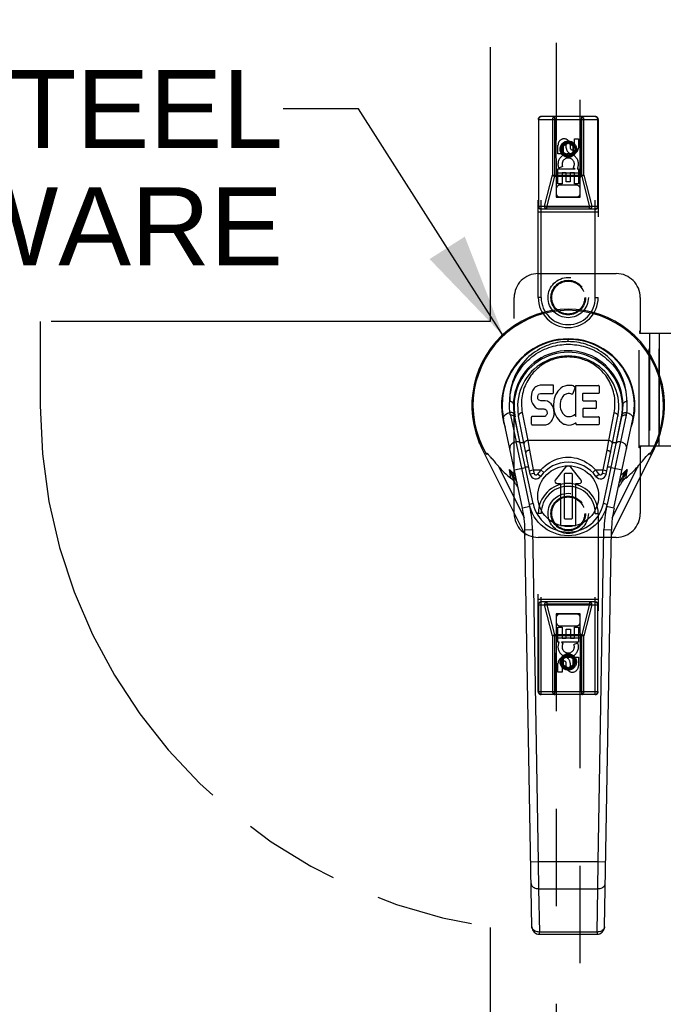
# Model space of a CAD drawing. Header units: inches. Extents: x 0 to 185, y 0 to 120.
# Tile 69 of 102: x 73.56 to 80.3, y 31.95 to 42.21. Entities that reach past the tile are written whole.
import ezdxf

# ---------------------------------------------------------------- set-up
doc = ezdxf.new("R2010")
doc.units = ezdxf.units.IN
doc.header["$LTSCALE"] = 10.163043
doc.header["$MEASUREMENT"] = 0
doc.linetypes.add('HIDDEN', pattern=[0.2, 0.1, -0.1])
doc.linetypes.add('PHANTOM', pattern=[0.8, 0.45, -0.05, 0.1, -0.05, 0.1, -0.05])
doc.layers.get('0').update_dxf_attribs({"linetype": 'CONTINUOUS'})
for name, color, linetype in [('02___PRT_ALL_AXES', 7, 'CONTINUOUS'), ('AVAILABLE_DOOR_SPACE', 7, 'CONTINUOUS'), ('DEFAULT_2', 8, 'HIDDEN'), ('DIMENSIONS', 7, 'CONTINUOUS')]:
    doc.layers.add(name, color=color, linetype=linetype)
doc.styles.get("Standard").update_dxf_attribs({"font": 'arial.ttf'})
doc.dimstyles.get("Standard").update_dxf_attribs({"dimtxt": 0.923913, "dimasz": 1.086957, "dimexe": 0.09, "dimexo": 0.07, "dimgap": 0.09, "dimtad": 0, "dimtih": 1, "dimtoh": 1, "dimzin": 4, "dimdsep": 46, "dimtxsty": 'Standard', "dimblk": '_FILLED', "dimblk1": '_FILLED', "dimblk2": '_FILLED', "dimcen": 0.09, "dimazin": 1, "dimtp": 0.01, "dimtm": 0.01, "dimtfac": 1, "dimtofl": 0, "dimtmove": 0, "dimatfit": 3, "dimldrblk": '_FILLED', "dimfxl": 0, "dimtolj": 1, "dimtzin": 4, "dimarcsym": 0})

# ---------------------------------------------------------------- blocks, each defined once
blk = doc.blocks.new('_FILLED')
at = {"color": 0, "linetype": 'ByBlock'}
blk.add_solid([(0, 0), (-1, 0.2), (-1, -0.2)], dxfattribs=at)

msp = doc.modelspace()

# ---------------------------------------------------------------- linework, layer by layer
at = {"color": 7, "linetype": 'Continuous'}
for p, q in [((79.272, 38.859), (79.272, 38.882)), ((78.934, 38.387), (78.924, 38.381)), ((78.955, 38.397), (78.934, 38.387)), ((78.979, 38.404), (78.955, 38.397)), ((79.118, 38.404), (78.979, 38.404)), ((79.12, 38.361), (79.118, 38.404)), ((79.214, 38.387), (79.196, 38.374)), ((79.235, 38.396), (79.214, 38.387)), ((79.256, 38.401), (79.235, 38.396)), ((79.279, 38.403), (79.256, 38.401)), ((79.301, 38.402), (79.279, 38.403)), ((79.312, 38.401), (79.301, 38.402)), ((79.323, 38.397), (79.312, 38.401)), ((79.341, 38.385), (79.323, 38.397)), ((79.352, 38.402), (79.588, 38.402)), ((79.352, 38.077), (79.352, 38.402)), ((79.593, 38.398), (79.593, 38.323)), ((78.888, 38.307), (78.886, 38.284)), ((78.886, 38.284), (78.887, 38.26)), ((78.893, 38.331), (78.888, 38.307)), ((78.902, 38.353), (78.893, 38.331)), ((78.916, 38.373), (78.902, 38.353)), ((78.924, 38.381), (78.916, 38.373)), ((78.957, 38.287), (78.959, 38.302)), ((78.957, 38.272), (78.957, 38.287)), ((78.959, 38.302), (78.963, 38.309)), ((78.963, 38.309), (78.968, 38.313)), ((78.968, 38.313), (78.983, 38.318)), ((78.983, 38.318), (78.998, 38.319)), ((78.998, 38.319), (79.11, 38.319)), ((79.11, 38.319), (79.116, 38.32)), ((79.116, 38.32), (79.118, 38.325)), ((79.118, 38.325), (79.119, 38.338)), ((79.119, 38.338), (79.12, 38.361)), ((79.133, 38.284), (79.127, 38.262)), ((79.141, 38.304), (79.133, 38.284)), ((79.152, 38.324), (79.141, 38.304)), ((79.165, 38.342), (79.152, 38.324)), ((79.18, 38.359), (79.165, 38.342)), ((79.196, 38.374), (79.18, 38.359)), ((79.215, 38.286), (79.201, 38.263)), ((79.223, 38.296), (79.215, 38.286)), ((79.234, 38.304), (79.223, 38.296)), ((79.259, 38.314), (79.234, 38.304)), ((79.272, 38.318), (79.259, 38.314)), ((79.285, 38.318), (79.272, 38.318)), ((79.298, 38.314), (79.285, 38.318)), ((79.311, 38.31), (79.298, 38.314)), ((79.343, 38.38), (79.317, 38.312)), ((79.422, 38.314), (79.422, 38.247)), ((79.588, 38.319), (79.426, 38.319)), ((78.887, 38.26), (78.89, 38.236)), ((78.89, 38.236), (78.899, 38.214)), ((78.899, 38.214), (78.912, 38.194)), ((78.912, 38.194), (78.928, 38.176)), ((78.957, 38.264), (78.957, 38.272)), ((78.96, 38.257), (78.957, 38.264)), ((78.964, 38.251), (78.96, 38.257)), ((78.97, 38.247), (78.964, 38.251)), ((78.985, 38.243), (78.97, 38.247)), ((79.009, 38.243), (78.985, 38.243)), ((79.033, 38.242), (79.009, 38.243)), ((79.056, 38.237), (79.033, 38.242)), ((79.067, 38.232), (79.056, 38.237)), ((79.077, 38.225), (79.067, 38.232)), ((79.094, 38.209), (79.077, 38.225)), ((79.107, 38.189), (79.094, 38.209)), ((79.117, 38.166), (79.107, 38.189)), ((79.122, 38.24), (79.118, 38.196)), ((79.118, 38.196), (79.119, 38.174)), ((79.127, 38.262), (79.122, 38.24)), ((79.188, 38.212), (79.187, 38.185)), ((79.187, 38.185), (79.189, 38.172)), ((79.191, 38.238), (79.188, 38.212)), ((79.195, 38.251), (79.191, 38.238)), ((79.201, 38.263), (79.195, 38.251)), ((79.426, 38.243), (79.557, 38.243)), ((79.562, 38.238), (79.562, 38.165)), ((78.669, 38.093), (78.729, 37.814)), ((78.829, 37.701), (78.755, 38.082)), ((78.793, 38.12), (78.85, 37.828)), ((78.952, 38.078), (78.893, 38.077)), ((78.928, 38.176), (78.948, 38.163)), ((78.948, 38.163), (78.959, 38.159)), ((79.013, 38.078), (78.952, 38.078)), ((78.959, 38.159), (78.971, 38.157)), ((78.971, 38.157), (79.018, 38.157)), ((79.028, 38.079), (79.013, 38.078)), ((79.018, 38.157), (79.026, 38.156)), ((79.026, 38.156), (79.033, 38.154)), ((79.034, 38.083), (79.028, 38.079)), ((79.033, 38.154), (79.039, 38.149)), ((79.04, 38.088), (79.034, 38.083)), ((79.039, 38.149), (79.044, 38.143)), ((79.049, 38.1), (79.04, 38.088)), ((79.044, 38.143), (79.05, 38.129)), ((79.052, 38.107), (79.049, 38.1)), ((79.05, 38.129), (79.053, 38.114)), ((79.053, 38.114), (79.052, 38.107)), ((79.123, 38.143), (79.117, 38.166)), ((79.118, 38.072), (79.124, 38.095)), ((79.119, 38.174), (79.122, 38.152)), ((79.122, 38.152), (79.126, 38.13)), ((79.126, 38.119), (79.123, 38.143)), ((79.124, 38.095), (79.126, 38.119)), ((79.126, 38.13), (79.134, 38.109)), ((79.134, 38.109), (79.155, 38.069)), ((79.189, 38.172), (79.192, 38.159)), ((79.192, 38.159), (79.202, 38.134)), ((79.202, 38.134), (79.215, 38.111)), ((79.215, 38.111), (79.224, 38.101)), ((79.224, 38.101), (79.234, 38.092)), ((79.234, 38.092), (79.245, 38.084)), ((79.245, 38.084), (79.258, 38.08)), ((79.258, 38.08), (79.271, 38.077)), ((79.284, 38.077), (79.297, 38.079)), ((79.297, 38.079), (79.31, 38.083)), ((79.31, 38.083), (79.322, 38.088)), ((79.322, 38.088), (79.333, 38.096)), ((79.34, 38.095), (79.352, 38.077)), ((79.423, 38.156), (79.423, 38.078)), ((79.557, 38.16), (79.427, 38.16)), ((79.874, 38.093), (79.676, 37.162)), ((79.694, 37.828), (79.75, 38.117)), ((79.714, 37.701), (79.789, 38.082)), ((78.795, 37.123), (78.598, 38.049)), ((78.906, 37.17), (78.714, 38.074)), ((78.762, 37.848), (78.717, 38.075)), ((78.888, 37.998), (78.888, 38.073)), ((78.893, 37.993), (79.037, 37.993)), ((79.037, 37.993), (79.049, 37.995)), ((79.049, 37.995), (79.06, 37.999)), ((79.06, 37.999), (79.08, 38.012)), ((79.08, 38.012), (79.097, 38.029)), ((79.097, 38.029), (79.104, 38.039)), ((79.104, 38.039), (79.109, 38.05)), ((79.109, 38.05), (79.118, 38.072)), ((79.155, 38.069), (79.167, 38.051)), ((79.167, 38.051), (79.182, 38.034)), ((79.182, 38.034), (79.199, 38.019)), ((79.199, 38.019), (79.216, 38.006)), ((79.216, 38.006), (79.226, 38)), ((79.226, 38), (79.237, 37.997)), ((79.237, 37.997), (79.258, 37.991)), ((79.258, 37.991), (79.28, 37.989)), ((79.271, 38.077), (79.284, 38.077)), ((79.28, 37.989), (79.303, 37.992)), ((79.303, 37.992), (79.324, 37.999)), ((79.324, 37.999), (79.343, 38.01)), ((79.353, 38.01), (79.343, 38.01)), ((79.343, 38.01), (79.343, 38.01)), ((79.353, 37.997), (79.353, 38.01)), ((79.589, 37.993), (79.358, 37.993)), ((79.427, 38.074), (79.589, 38.074)), ((79.594, 38.07), (79.594, 37.997)), ((79.638, 37.17), (79.83, 38.074)), ((79.748, 37.123), (79.946, 38.049)), ((79.782, 37.848), (79.826, 38.075)), ((78.343, 37.814), (78.343, 37.814)), ((78.788, 37.538), (78.729, 37.814)), ((78.809, 37.805), (78.771, 37.805)), ((79.694, 37.828), (78.85, 37.828)), ((78.85, 37.828), (78.868, 37.727)), ((79.676, 37.727), (79.694, 37.828)), ((79.773, 37.805), (79.735, 37.805)), ((78.373, 37.746), (78.822, 36.842)), ((78.441, 37.68), (78.444, 37.677)), ((78.444, 37.677), (78.447, 37.673)), ((78.447, 37.673), (78.451, 37.669)), ((78.451, 37.669), (78.456, 37.662)), ((78.877, 37.476), (78.829, 37.701)), ((78.868, 37.727), (78.908, 37.521)), ((79.636, 37.521), (79.676, 37.727)), ((79.666, 37.476), (79.714, 37.701)), ((79.722, 36.842), (80.171, 37.746)), ((80.091, 37.667), (80.095, 37.671)), ((80.095, 37.671), (80.098, 37.675)), ((78.456, 37.662), (78.464, 37.653)), ((78.5, 37.611), (78.515, 37.593)), ((78.515, 37.593), (78.529, 37.577)), ((78.529, 37.577), (78.545, 37.559)), ((79.999, 37.559), (80.009, 37.571)), ((80.009, 37.571), (80.019, 37.583)), ((80.019, 37.583), (80.033, 37.598)), ((80.033, 37.598), (80.044, 37.611)), ((80.044, 37.611), (80.085, 37.66)), ((80.085, 37.66), (80.091, 37.667)), ((78.545, 37.559), (78.812, 37.021)), ((78.674, 37.436), (78.659, 37.525)), ((78.711, 37.521), (78.826, 37.546)), ((78.868, 37.162), (78.788, 37.538)), ((78.824, 37.554), (78.861, 37.554)), ((78.869, 37.513), (78.908, 37.521)), ((78.916, 37.484), (78.877, 37.476)), ((78.908, 37.521), (78.988, 37.521)), ((78.908, 37.521), (78.916, 37.484)), ((78.983, 37.454), (78.951, 37.477)), ((78.988, 37.521), (79.017, 37.494)), ((79.244, 37.549), (79.137, 37.415)), ((79.236, 37.485), (79.229, 37.477)), ((79.229, 37.477), (79.229, 37.02)), ((79.307, 37.485), (79.236, 37.485)), ((79.406, 37.415), (79.3, 37.549)), ((79.315, 37.477), (79.307, 37.485)), ((79.315, 37.02), (79.315, 37.477)), ((79.527, 37.494), (79.556, 37.521)), ((79.556, 37.521), (79.636, 37.521)), ((79.561, 37.454), (79.593, 37.477)), ((79.628, 37.484), (79.636, 37.521)), ((79.666, 37.476), (79.628, 37.484)), ((79.636, 37.521), (79.674, 37.513)), ((79.683, 37.554), (79.719, 37.554)), ((79.718, 37.546), (79.833, 37.521)), ((79.731, 37.021), (79.999, 37.559)), ((79.885, 37.525), (79.853, 37.452)), ((79.885, 37.525), (79.87, 37.436)), ((78.722, 37.42), (78.738, 37.392)), ((79.154, 37.381), (79.192, 37.381)), ((79.192, 37.381), (79.192, 36.942)), ((79.352, 37.381), (79.39, 37.381)), ((79.352, 36.942), (79.352, 37.381)), ((79.806, 37.392), (79.822, 37.42)), ((79.798, 37.344), (79.794, 37.338)), ((78.906, 37.17), (78.868, 37.162)), ((79.676, 37.162), (79.638, 37.17)), ((78.874, 37.14), (78.795, 37.123)), ((79.748, 37.123), (79.67, 37.14)), ((79.229, 37.02), (79.236, 37.012)), ((79.236, 37.012), (79.307, 37.012)), ((79.307, 37.012), (79.315, 37.02)), ((78.821, 36.898), (78.9, 36.899)), ((78.893, 32.758), (78.821, 36.898)), ((78.9, 36.899), (78.96, 33.435)), ((79.192, 36.942), (79.352, 36.942)), ((79.583, 33.435), (79.644, 36.899)), ((79.644, 36.899), (79.723, 36.898)), ((79.65, 32.758), (79.723, 36.898)), ((78.96, 33.435), (78.882, 33.433)), ((79.583, 33.435), (78.96, 33.435)), ((78.96, 33.435), (78.964, 33.156)), ((79.58, 33.156), (79.583, 33.435)), ((79.662, 33.433), (79.583, 33.435)), ((78.964, 33.156), (79.58, 33.156)), ((78.964, 33.156), (78.972, 32.704)), ((79.572, 32.704), (79.58, 33.156)), ((79.572, 32.704), (78.972, 32.704)), ((78.972, 32.681), (78.972, 32.704)), ((78.972, 32.681), (79.572, 32.681)), ((79.572, 32.704), (79.572, 32.681))]:
    msp.add_line(p, q, dxfattribs=at)
for points in [[(79.272, 38.859), (79.25, 38.858), (79.227, 38.857), (79.204, 38.855), (79.182, 38.852), (79.159, 38.848), (79.136, 38.843), (79.112, 38.838), (79.089, 38.831), (79.066, 38.823), (79.043, 38.814), (79.02, 38.805), (78.998, 38.794), (78.975, 38.782), (78.952, 38.768), (78.929, 38.754), (78.907, 38.738), (78.885, 38.721), (78.863, 38.702), (78.842, 38.682), (78.822, 38.661), (78.802, 38.638), (78.783, 38.614), (78.765, 38.588), (78.748, 38.561), (78.732, 38.533), (78.717, 38.503), (78.704, 38.472), (78.692, 38.44), (78.683, 38.407), (78.675, 38.374), (78.668, 38.34), (78.664, 38.305), (78.662, 38.27), (78.662, 38.235)], [(78.662, 38.235), (78.664, 38.269), (78.667, 38.303), (78.673, 38.336), (78.68, 38.369), (78.689, 38.401), (78.7, 38.433), (78.712, 38.463), (78.725, 38.493), (78.74, 38.521), (78.757, 38.548), (78.774, 38.573), (78.792, 38.598), (78.811, 38.621), (78.83, 38.642), (78.851, 38.662), (78.872, 38.681), (78.893, 38.699), (78.914, 38.715), (78.936, 38.73), (78.958, 38.744), (78.981, 38.757), (79.003, 38.769), (79.025, 38.779), (79.048, 38.788), (79.07, 38.797), (79.093, 38.804), (79.115, 38.811), (79.138, 38.816), (79.16, 38.821), (79.183, 38.824), (79.205, 38.827), (79.227, 38.829), (79.25, 38.831), (79.272, 38.831), (79.294, 38.831), (79.316, 38.829), (79.339, 38.827), (79.361, 38.824), (79.384, 38.821), (79.406, 38.816), (79.428, 38.811), (79.451, 38.804), (79.473, 38.797), (79.496, 38.788), (79.518, 38.779), (79.541, 38.769), (79.563, 38.757), (79.585, 38.744), (79.607, 38.73), (79.629, 38.715), (79.651, 38.699), (79.672, 38.681), (79.693, 38.662), (79.713, 38.642), (79.733, 38.621), (79.752, 38.598), (79.77, 38.573), (79.787, 38.548), (79.803, 38.521), (79.818, 38.493), (79.832, 38.463), (79.844, 38.433), (79.855, 38.401), (79.864, 38.369), (79.871, 38.336), (79.877, 38.303), (79.88, 38.269), (79.882, 38.235)], [(79.882, 38.235), (79.882, 38.27), (79.879, 38.305), (79.875, 38.34), (79.869, 38.374), (79.861, 38.407), (79.851, 38.44), (79.84, 38.472), (79.827, 38.503), (79.812, 38.533), (79.796, 38.561), (79.779, 38.588), (79.761, 38.614), (79.742, 38.638), (79.722, 38.661), (79.701, 38.682), (79.68, 38.702), (79.659, 38.721), (79.637, 38.738), (79.614, 38.754), (79.592, 38.768), (79.569, 38.782), (79.546, 38.794), (79.523, 38.805), (79.5, 38.814), (79.477, 38.823), (79.454, 38.831), (79.431, 38.838), (79.408, 38.843), (79.385, 38.848), (79.362, 38.852), (79.339, 38.855), (79.317, 38.857), (79.294, 38.858), (79.272, 38.859)], [(79.75, 38.117), (79.754, 38.139), (79.757, 38.161), (79.759, 38.183), (79.759, 38.205), (79.759, 38.227), (79.758, 38.249), (79.756, 38.271), (79.753, 38.293), (79.748, 38.314), (79.743, 38.335), (79.737, 38.356), (79.73, 38.377), (79.723, 38.397), (79.714, 38.416), (79.705, 38.435), (79.695, 38.454), (79.684, 38.471), (79.674, 38.487), (79.662, 38.504), (79.649, 38.52), (79.637, 38.534), (79.624, 38.548), (79.611, 38.561), (79.597, 38.574), (79.583, 38.586), (79.57, 38.597), (79.555, 38.608), (79.541, 38.618), (79.527, 38.627), (79.513, 38.635), (79.498, 38.643), (79.482, 38.651), (79.468, 38.657), (79.453, 38.663), (79.438, 38.669), (79.423, 38.674), (79.408, 38.679), (79.393, 38.683), (79.378, 38.687), (79.363, 38.69), (79.348, 38.693), (79.333, 38.695), (79.318, 38.696), (79.302, 38.698), (79.287, 38.698), (79.272, 38.699), (79.257, 38.698), (79.242, 38.698), (79.227, 38.696), (79.212, 38.695), (79.197, 38.693), (79.182, 38.69), (79.166, 38.687), (79.151, 38.683), (79.136, 38.679), (79.122, 38.675), (79.107, 38.67), (79.092, 38.664), (79.077, 38.658), (79.063, 38.651), (79.048, 38.644), (79.033, 38.636), (79.019, 38.628), (79.005, 38.619), (78.99, 38.609), (78.975, 38.598), (78.962, 38.587), (78.948, 38.576), (78.934, 38.563), (78.921, 38.549), (78.908, 38.536), (78.896, 38.521), (78.883, 38.505), (78.871, 38.489), (78.86, 38.472), (78.85, 38.455), (78.84, 38.437), (78.83, 38.417), (78.822, 38.398), (78.814, 38.379), (78.807, 38.358), (78.801, 38.337), (78.796, 38.316), (78.792, 38.295)], [(78.792, 38.295), (78.788, 38.274), (78.786, 38.252), (78.785, 38.23), (78.784, 38.208), (78.785, 38.186), (78.787, 38.164), (78.789, 38.142), (78.793, 38.12)], [(78.665, 38.12), (78.663, 38.139), (78.661, 38.158), (78.661, 38.177), (78.66, 38.196), (78.661, 38.216), (78.662, 38.235)], [(78.701, 38.206), (78.701, 38.21), (78.699, 38.215), (78.697, 38.219), (78.694, 38.222), (78.69, 38.226), (78.686, 38.229), (78.68, 38.231), (78.674, 38.233), (78.668, 38.234), (78.662, 38.235)], [(79.843, 38.206), (79.843, 38.21), (79.844, 38.215), (79.847, 38.219), (79.85, 38.222), (79.853, 38.226), (79.858, 38.229), (79.863, 38.231), (79.869, 38.233), (79.875, 38.234), (79.882, 38.235)], [(79.882, 38.235), (79.883, 38.216), (79.883, 38.196), (79.883, 38.177), (79.882, 38.158), (79.881, 38.139), (79.879, 38.12)], [(78.598, 38.049), (78.597, 38.058), (78.598, 38.067), (78.601, 38.076), (78.606, 38.084), (78.612, 38.092), (78.62, 38.099), (78.63, 38.106), (78.64, 38.112), (78.652, 38.117), (78.665, 38.12)], [(78.67, 38.121), (78.669, 38.12), (78.668, 38.12), (78.667, 38.12), (78.666, 38.12), (78.666, 38.12), (78.665, 38.12)], [(78.669, 38.093), (78.668, 38.097), (78.667, 38.102), (78.667, 38.106), (78.666, 38.111), (78.665, 38.115), (78.665, 38.12)], [(78.669, 38.093), (78.67, 38.093), (78.671, 38.093), (78.672, 38.093), (78.673, 38.093), (78.674, 38.093), (78.675, 38.094)], [(78.709, 38.099), (78.707, 38.104), (78.705, 38.108), (78.701, 38.112), (78.696, 38.115), (78.691, 38.118), (78.684, 38.12), (78.677, 38.121), (78.67, 38.121)], [(78.675, 38.094), (78.682, 38.094), (78.688, 38.093), (78.695, 38.092), (78.7, 38.09), (78.705, 38.087), (78.709, 38.083)], [(78.709, 38.083), (78.712, 38.079), (78.714, 38.074)], [(78.754, 38.085), (78.754, 38.089), (78.754, 38.093), (78.755, 38.097), (78.757, 38.1), (78.76, 38.104), (78.763, 38.107), (78.767, 38.111), (78.771, 38.114), (78.776, 38.116), (78.781, 38.118), (78.787, 38.119), (78.793, 38.12)], [(78.793, 38.117), (78.788, 38.117), (78.782, 38.115), (78.777, 38.113), (78.772, 38.111), (78.768, 38.108), (78.764, 38.105), (78.761, 38.102), (78.758, 38.098), (78.756, 38.094), (78.755, 38.09), (78.754, 38.086), (78.755, 38.082)], [(79.75, 38.117), (79.756, 38.117), (79.761, 38.115), (79.767, 38.113), (79.771, 38.111), (79.776, 38.108), (79.78, 38.105), (79.783, 38.102), (79.786, 38.098), (79.788, 38.094), (79.789, 38.09), (79.789, 38.086), (79.789, 38.082)], [(79.83, 38.074), (79.831, 38.078), (79.833, 38.081), (79.836, 38.084)], [(79.835, 38.099), (79.836, 38.103), (79.838, 38.107), (79.841, 38.111), (79.845, 38.114), (79.849, 38.116), (79.854, 38.118), (79.86, 38.12), (79.866, 38.121), (79.873, 38.121), (79.879, 38.12)], [(79.836, 38.084), (79.839, 38.087), (79.843, 38.089), (79.847, 38.091), (79.852, 38.093), (79.857, 38.094), (79.863, 38.094), (79.869, 38.094)], [(79.869, 38.094), (79.87, 38.093), (79.872, 38.093), (79.873, 38.093), (79.874, 38.093)], [(79.879, 38.12), (79.878, 38.115), (79.878, 38.111), (79.877, 38.106), (79.876, 38.102), (79.875, 38.097), (79.874, 38.093)], [(79.879, 38.12), (79.891, 38.117), (79.902, 38.112), (79.913, 38.107), (79.922, 38.101), (79.93, 38.093), (79.937, 38.085), (79.942, 38.077), (79.945, 38.068), (79.947, 38.058), (79.946, 38.049)], [(78.343, 37.814), (78.342, 37.816), (78.341, 37.818), (78.341, 37.82), (78.34, 37.822), (78.34, 37.824), (78.34, 37.825), (78.34, 37.826), (78.34, 37.828), (78.341, 37.828), (78.341, 37.829), (78.342, 37.829), (78.343, 37.829), (78.344, 37.828), (78.346, 37.827), (78.347, 37.826), (78.349, 37.825), (78.35, 37.824), (78.351, 37.822)], [(78.349, 37.798), (78.348, 37.801), (78.346, 37.804), (78.345, 37.807), (78.344, 37.809), (78.343, 37.811), (78.343, 37.814)], [(78.729, 37.814), (78.717, 37.811), (78.705, 37.807), (78.695, 37.801), (78.686, 37.795), (78.678, 37.788), (78.672, 37.78), (78.667, 37.771), (78.663, 37.762), (78.662, 37.753), (78.663, 37.744)], [(78.734, 37.815), (78.733, 37.815), (78.732, 37.815), (78.731, 37.815), (78.73, 37.815), (78.73, 37.814), (78.729, 37.814)], [(78.773, 37.796), (78.771, 37.8), (78.768, 37.804), (78.765, 37.808), (78.76, 37.811), (78.754, 37.813), (78.748, 37.815), (78.741, 37.815), (78.734, 37.815)], [(78.85, 37.828), (78.844, 37.827), (78.839, 37.825), (78.834, 37.824), (78.829, 37.821), (78.825, 37.819), (78.821, 37.816), (78.818, 37.812), (78.815, 37.809), (78.813, 37.805), (78.812, 37.8), (78.811, 37.796), (78.811, 37.792)], [(79.732, 37.792), (79.733, 37.796), (79.732, 37.8), (79.731, 37.804), (79.729, 37.808), (79.727, 37.811), (79.724, 37.815), (79.72, 37.818), (79.715, 37.821), (79.71, 37.823), (79.705, 37.825), (79.699, 37.827), (79.694, 37.828)], [(79.775, 37.805), (79.773, 37.8), (79.771, 37.796)], [(79.809, 37.815), (79.803, 37.815), (79.796, 37.815), (79.79, 37.814), (79.784, 37.811), (79.779, 37.808), (79.775, 37.805)], [(79.815, 37.814), (79.814, 37.814), (79.813, 37.815), (79.812, 37.815), (79.811, 37.815), (79.81, 37.815), (79.809, 37.815)], [(79.881, 37.744), (79.881, 37.753), (79.88, 37.761), (79.878, 37.77), (79.873, 37.778), (79.867, 37.786), (79.859, 37.794), (79.85, 37.8), (79.839, 37.806), (79.827, 37.811), (79.815, 37.814)], [(80.192, 37.822), (80.194, 37.824), (80.195, 37.825), (80.197, 37.827), (80.198, 37.828), (80.199, 37.828), (80.201, 37.829), (80.202, 37.829), (80.202, 37.829), (80.203, 37.828), (80.203, 37.827), (80.204, 37.826), (80.204, 37.824), (80.203, 37.822), (80.203, 37.82), (80.202, 37.818), (80.202, 37.815)], [(80.202, 37.815), (80.201, 37.813), (80.2, 37.81), (80.199, 37.808), (80.198, 37.805), (80.196, 37.802), (80.195, 37.798)], [(78.42, 37.683), (78.42, 37.685), (78.42, 37.686), (78.419, 37.688), (78.419, 37.689), (78.419, 37.691), (78.419, 37.692), (78.419, 37.693), (78.419, 37.694), (78.419, 37.695), (78.419, 37.696), (78.42, 37.697), (78.421, 37.697), (78.421, 37.697), (78.422, 37.697), (78.423, 37.697), (78.424, 37.696), (78.425, 37.696), (78.426, 37.695), (78.427, 37.694), (78.428, 37.693), (78.429, 37.692), (78.431, 37.691), (78.432, 37.69), (78.433, 37.689), (78.434, 37.687), (78.435, 37.686), (78.437, 37.685), (78.438, 37.683), (78.439, 37.682), (78.441, 37.68)], [(78.868, 37.727), (78.862, 37.726), (78.857, 37.725), (78.852, 37.723), (78.847, 37.721), (78.843, 37.719), (78.839, 37.717), (78.836, 37.714), (78.833, 37.712), (78.831, 37.709), (78.83, 37.706), (78.829, 37.703), (78.829, 37.701)], [(79.676, 37.727), (79.681, 37.726), (79.686, 37.725), (79.692, 37.723), (79.696, 37.721), (79.701, 37.719), (79.704, 37.717), (79.708, 37.714), (79.711, 37.712), (79.713, 37.709), (79.714, 37.706), (79.715, 37.703), (79.714, 37.701)], [(80.098, 37.675), (80.101, 37.678), (80.103, 37.68), (80.104, 37.682), (80.106, 37.683), (80.107, 37.685), (80.108, 37.686), (80.11, 37.687), (80.111, 37.689), (80.112, 37.69), (80.113, 37.691), (80.114, 37.692), (80.115, 37.693), (80.116, 37.694), (80.117, 37.695), (80.118, 37.696), (80.119, 37.696), (80.12, 37.697), (80.121, 37.697), (80.122, 37.697), (80.123, 37.697), (80.124, 37.697), (80.124, 37.696), (80.125, 37.695), (80.125, 37.694), (80.125, 37.693), (80.125, 37.692), (80.125, 37.691), (80.124, 37.689), (80.124, 37.688), (80.124, 37.686), (80.124, 37.685), (80.123, 37.683)], [(78.464, 37.653), (78.471, 37.645), (78.473, 37.642), (78.476, 37.639), (78.5, 37.611)], [(78.988, 37.521), (79.009, 37.543), (79.031, 37.564), (79.054, 37.582), (79.079, 37.599), (79.105, 37.613), (79.132, 37.626), (79.159, 37.636), (79.187, 37.644), (79.216, 37.65), (79.245, 37.653), (79.274, 37.654), (79.304, 37.653), (79.333, 37.649), (79.361, 37.643), (79.389, 37.635), (79.416, 37.624), (79.442, 37.612), (79.467, 37.597), (79.491, 37.581), (79.514, 37.563), (79.535, 37.543), (79.556, 37.521)], [(78.659, 37.525), (78.702, 37.454), (78.722, 37.42)], [(78.72, 37.383), (78.706, 37.417), (78.691, 37.452), (78.659, 37.525)], [(79.822, 37.42), (79.842, 37.454), (79.863, 37.489), (79.885, 37.525)], [(78.72, 37.383), (78.716, 37.389), (78.712, 37.395), (78.708, 37.401), (78.703, 37.406), (78.699, 37.412), (78.694, 37.417), (78.689, 37.422), (78.684, 37.427), (78.679, 37.432), (78.674, 37.436)], [(78.75, 37.338), (78.745, 37.344), (78.741, 37.351), (78.737, 37.357), (78.732, 37.364), (78.728, 37.37), (78.724, 37.377), (78.72, 37.383)], [(79.824, 37.383), (79.82, 37.376), (79.816, 37.37), (79.811, 37.364), (79.807, 37.357), (79.803, 37.351), (79.798, 37.344)], [(79.853, 37.452), (79.838, 37.417), (79.824, 37.383)], [(79.87, 37.436), (79.865, 37.432), (79.859, 37.427), (79.854, 37.422), (79.849, 37.417), (79.845, 37.412), (79.84, 37.406), (79.836, 37.4), (79.832, 37.395), (79.828, 37.389), (79.824, 37.383)], [(78.874, 37.14), (78.872, 37.146), (78.87, 37.151), (78.869, 37.157), (78.868, 37.162)], [(79.676, 37.162), (79.675, 37.157), (79.673, 37.151), (79.672, 37.146), (79.67, 37.14)], [(79.272, 36.835), (79.233, 36.837), (79.195, 36.842), (79.157, 36.851), (79.121, 36.864), (79.086, 36.879), (79.052, 36.898), (79.021, 36.92), (78.991, 36.945), (78.964, 36.972), (78.94, 37.002), (78.918, 37.034), (78.9, 37.068), (78.885, 37.103), (78.872, 37.14)], [(79.671, 37.14), (79.659, 37.103), (79.644, 37.068), (79.625, 37.034), (79.604, 37.002), (79.579, 36.972), (79.552, 36.945), (79.523, 36.92), (79.491, 36.898), (79.458, 36.879), (79.423, 36.864), (79.386, 36.851), (79.349, 36.842), (79.311, 36.837), (79.272, 36.835)], [(78.885, 33.211), (78.887, 33.202), (78.89, 33.194), (78.894, 33.186), (78.9, 33.179), (78.908, 33.173), (78.917, 33.167), (78.928, 33.162), (78.939, 33.159), (78.951, 33.157), (78.964, 33.156)], [(79.58, 33.156), (79.592, 33.157), (79.604, 33.159), (79.615, 33.162), (79.625, 33.166), (79.634, 33.171), (79.642, 33.178), (79.649, 33.185), (79.654, 33.193), (79.657, 33.202), (79.658, 33.211)], [(78.972, 32.704), (78.96, 32.705), (78.948, 32.707), (78.937, 32.71), (78.926, 32.714), (78.917, 32.72), (78.909, 32.726), (78.902, 32.734), (78.897, 32.741), (78.894, 32.75), (78.893, 32.758)], [(79.65, 32.758), (79.649, 32.75), (79.646, 32.741), (79.641, 32.734), (79.635, 32.726), (79.627, 32.72), (79.618, 32.714), (79.607, 32.71), (79.596, 32.707), (79.584, 32.705), (79.572, 32.704)]]:
    msp.add_lwpolyline(points, dxfattribs=at)
msp.add_circle((79.272, 37.248), 0.317, dxfattribs=at)
for centre, radius, start, end in [((79.272, 38.193), 1.004, 333.5698, 206.4302), ((79.272, 38.193), 0.992, 329.0941, 210.9059), ((79.272, 38.193), 0.695, 340.8981, 199.1019), ((79.272, 38.193), 0.689, 347.9703, 192.0297), ((79.272, 38.193), 0.571, 347.9703, 192.0297), ((79.272, 38.183), 0.527, 348.9402, 191.0594), ((79.588, 38.398), 0.00448, 0, 90), ((79.312, 38.314), 0.00448, 246.1578, 339.0016), ((79.339, 38.382), 0.00448, 339.0016, 51.8729), ((79.426, 38.314), 0.00448, 90, 180), ((79.588, 38.323), 0.00448, 270, 360), ((79.426, 38.247), 0.00448, 180, 270), ((79.557, 38.238), 0.00448, 0, 90), ((79.336, 38.092), 0.00448, 34.0893, 127.3444), ((79.427, 38.156), 0.00448, 90, 180), ((79.427, 38.078), 0.00448, 180, 270), ((79.557, 38.165), 0.00448, 270, 360), ((78.893, 38.073), 0.00448, 90, 180.0119), ((78.893, 37.998), 0.00483, 180, 270), ((79.358, 37.997), 0.00448, 180, 270), ((79.589, 38.07), 0.00448, 0, 90), ((79.589, 37.997), 0.00448, 270, 360), ((79.272, 37.248), 0.354, 35.4237, 144.5763), ((79.272, 38.193), 0.965, 221.1123, 231.6699), ((79.272, 38.193), 0.907, 227.4534, 232.5597), ((78.935, 37.488), 0.0591, 192.0297, 324.5763), ((78.935, 37.488), 0.0197, 192.0297, 324.5763), ((79.272, 37.248), 0.394, 136.101, 144.5763), ((79.272, 37.526), 0.0361, 38.4683, 141.5317), ((79.272, 37.248), 0.394, 35.4237, 43.899), ((79.609, 37.488), 0.0591, 215.4237, 347.9703), ((79.609, 37.488), 0.0197, 215.4237, 347.9703), ((79.272, 38.193), 0.907, 307.4403, 312.5466), ((79.272, 38.193), 0.965, 308.3301, 318.8877), ((79.154, 37.402), 0.0209, 141.5317, 270), ((79.39, 37.402), 0.0209, 270, 38.4683), ((79.272, 37.248), 0.374, 192.0297, 347.9703), ((77.64, 36.877), 1.181, 1, 12.0297), ((77.64, 36.877), 1.26, 1, 12.0588), ((80.904, 36.877), 1.26, 167.9412, 179), ((80.904, 36.877), 1.181, 167.9703, 179), ((78.972, 32.76), 0.0787, 181, 270), ((79.572, 32.76), 0.0787, 270, 359)]:
    msp.add_arc(centre, radius, start, end, dxfattribs=at)
msp.add_ellipse((79.272, 38.183), major_axis=(0, 0.565), ratio=0.999848, start_param=-1.76365, end_param=1.76365, dxfattribs=at)
at = {"layer": '02___PRT_ALL_AXES', "color": 8, "linetype": 'HIDDEN'}
for p, q in [((79.336, 40.972), (79.378, 40.972)), ((79.336, 40.88), (79.336, 40.972)), ((79.378, 40.972), (79.378, 40.88)), ((79.165, 40.816), (79.165, 40.908)), ((79.208, 40.908), (79.208, 40.816)), ((79.252, 40.88), (79.252, 40.908)), ((79.292, 40.922), (79.292, 40.876)), ((79.208, 40.816), (79.165, 40.816)), ((79.165, 40.659), (79.343, 40.659)), ((79.165, 40.503), (79.165, 40.659)), ((79.213, 40.684), (79.174, 40.667)), ((79.343, 40.659), (79.324, 40.672)), ((79.368, 40.663), (79.366, 40.659)), ((79.366, 40.659), (79.378, 40.659)), ((79.378, 40.659), (79.378, 40.503)), ((79.25, 40.617), (79.208, 40.617)), ((79.208, 40.617), (79.208, 40.503)), ((79.25, 40.525), (79.25, 40.617)), ((79.336, 40.617), (79.293, 40.617)), ((79.293, 40.617), (79.293, 40.525)), ((79.336, 40.503), (79.336, 40.617)), ((79.208, 40.503), (79.165, 40.503)), ((79.293, 40.525), (79.25, 40.525)), ((79.378, 40.503), (79.336, 40.503)), ((79.165, 35.883), (79.208, 35.883)), ((79.165, 35.726), (79.165, 35.883)), ((79.208, 35.883), (79.208, 35.769)), ((79.251, 35.861), (79.294, 35.861)), ((79.251, 35.769), (79.251, 35.861)), ((79.294, 35.861), (79.294, 35.769)), ((79.336, 35.883), (79.378, 35.883)), ((79.336, 35.769), (79.336, 35.883)), ((79.378, 35.883), (79.378, 35.726)), ((79.178, 35.726), (79.165, 35.726)), ((79.176, 35.723), (79.178, 35.726)), ((79.378, 35.726), (79.201, 35.726)), ((79.201, 35.726), (79.219, 35.713)), ((79.208, 35.769), (79.251, 35.769)), ((79.294, 35.769), (79.336, 35.769)), ((79.33, 35.702), (79.369, 35.719)), ((79.336, 35.57), (79.378, 35.57)), ((79.336, 35.478), (79.336, 35.57)), ((79.378, 35.57), (79.378, 35.478)), ((79.165, 35.414), (79.165, 35.506)), ((79.208, 35.414), (79.165, 35.414)), ((79.208, 35.506), (79.208, 35.414)), ((79.251, 35.464), (79.251, 35.51)), ((79.292, 35.506), (79.292, 35.478))]:
    msp.add_line(p, q, dxfattribs=at)
for centre, radius in [((79.272, 40.865), 0.085), ((79.272, 39.318), 0.172), ((79.272, 37.068), 0.172), ((79.272, 35.52), 0.085)]:
    msp.add_circle(centre, radius, dxfattribs=at)
for centre, radius, start, end in [((79.23, 40.908), 0.0644, 12.2995, 180.0775), ((79.23, 40.908), 0.0219, 359.9011, 180), ((79.315, 40.88), 0.0635, 180, 360), ((79.314, 40.88), 0.0219, 190.307, 360), ((79.272, 40.709), 0.107, 334.2636, 203.4027), ((79.272, 40.709), 0.0639, 324.8895, 203.4026), ((79.272, 35.677), 0.107, 154.2636, 23.4027), ((79.272, 35.677), 0.0639, 144.8895, 23.4026), ((79.229, 35.506), 0.0635, 0, 180), ((79.23, 35.506), 0.0219, 10.307, 180), ((79.314, 35.478), 0.0644, 192.2995, 0.0775), ((79.314, 35.478), 0.0219, 179.9011, 360)]:
    msp.add_arc(centre, radius, start, end, dxfattribs=at)
at = {"layer": 'AVAILABLE_DOOR_SPACE', "color": 4, "linetype": 'PHANTOM'}
for p, q in [((78.459, 66.318), (78.459, 39.068)), ((78.459, 39.068), (73.772, 39.068)), ((73.772, 39.068), (73.772, 38.193)), ((78.459, 32.753), (78.459, 10.068))]:
    msp.add_line(p, q, dxfattribs=at)
msp.add_arc((79.272, 38.193), 5.5, 180, 261.5048, dxfattribs=at)
at = {"layer": 'DEFAULT_2', "color": 8, "linetype": 'HIDDEN'}
for p, q in [((79.147, 66.365), (79.147, 40.364)), ((79.397, 40.364), (79.397, 66.365)), ((78.959, 41.175), (79.584, 41.175)), ((78.959, 39.318), (78.959, 41.175)), ((78.966, 40.27), (78.966, 41.175)), ((79.554, 41.205), (78.989, 41.205)), ((78.989, 39.318), (78.989, 41.205)), ((79.108, 41.175), (79.108, 40.593)), ((79.142, 41.175), (79.112, 41.205)), ((79.131, 40.584), (79.131, 41.205)), ((79.142, 41.175), (79.145, 40.365)), ((79.398, 40.365), (79.402, 41.175)), ((79.402, 41.175), (79.432, 41.205)), ((79.413, 40.584), (79.413, 41.205)), ((79.436, 40.593), (79.436, 41.175)), ((79.554, 39.318), (79.554, 41.205)), ((79.577, 41.175), (79.577, 40.27)), ((79.584, 41.175), (79.584, 39.318)), ((79.272, 40.937), (79.209, 40.901)), ((79.209, 40.901), (79.219, 40.895)), ((79.209, 40.901), (79.209, 40.829)), ((79.272, 40.926), (79.219, 40.895)), ((79.219, 40.895), (79.219, 40.835)), ((79.334, 40.901), (79.272, 40.937)), ((79.272, 40.937), (79.272, 40.926)), ((79.324, 40.895), (79.272, 40.926)), ((79.334, 40.901), (79.324, 40.895)), ((79.324, 40.835), (79.324, 40.895)), ((79.334, 40.829), (79.334, 40.901)), ((79.209, 40.829), (79.219, 40.835)), ((79.209, 40.829), (79.272, 40.793)), ((79.219, 40.835), (79.272, 40.804)), ((79.272, 40.804), (79.324, 40.835)), ((79.272, 40.793), (79.334, 40.829)), ((79.272, 40.793), (79.272, 40.804)), ((79.334, 40.829), (79.324, 40.835)), ((79.026, 40.27), (79.108, 40.593)), ((79.05, 40.262), (79.131, 40.584)), ((79.108, 40.593), (79.436, 40.593)), ((79.131, 40.584), (79.413, 40.584)), ((79.399, 40.615), (79.144, 40.615)), ((79.413, 40.584), (79.494, 40.262)), ((79.436, 40.593), (79.517, 40.27)), ((79.357, 40.49), (79.187, 40.49)), ((79.145, 40.365), (79.398, 40.365)), ((79.147, 40.367), (79.397, 40.367)), ((79.147, 40.364), (79.397, 40.364)), ((78.959, 40.27), (79.584, 40.27)), ((79.554, 40.24), (78.989, 40.24)), ((79.494, 40.262), (79.05, 40.262)), ((79.05, 40.24), (79.05, 40.262)), ((79.494, 40.24), (79.494, 40.262)), ((78.959, 40.21), (79.584, 40.21)), ((78.959, 39.568), (79.772, 39.568)), ((78.709, 37.068), (78.709, 39.318)), ((78.989, 39.318), (78.959, 39.318)), ((79.554, 39.318), (79.584, 39.318)), ((80.022, 39.318), (80.022, 38.965)), ((80.022, 38.965), (80.011, 38.963)), ((80.011, 37.753), (80.011, 38.963)), ((80.019, 38.948), (80.011, 38.948)), ((80.019, 38.948), (80.022, 38.965)), ((80.019, 38.948), (80.34, 38.948)), ((80.026, 38.948), (80.022, 38.965)), ((80.115, 37.768), (80.115, 38.948)), ((80.117, 38.948), (80.117, 37.768)), ((80.219, 37.768), (80.219, 38.948)), ((80.221, 38.948), (80.221, 37.768)), ((80.019, 37.768), (80.011, 37.768)), ((80.022, 37.751), (80.011, 37.753)), ((80.34, 37.768), (80.019, 37.768)), ((80.019, 37.768), (80.022, 37.751)), ((80.026, 37.768), (80.022, 37.751)), ((80.022, 37.751), (80.022, 37.068)), ((78.989, 37.068), (78.959, 37.068)), ((78.959, 35.21), (78.959, 37.068)), ((78.989, 35.18), (78.989, 37.068)), ((79.554, 37.068), (79.584, 37.068)), ((79.554, 35.18), (79.554, 37.068)), ((79.584, 37.068), (79.584, 35.21)), ((79.772, 36.818), (78.959, 36.818)), ((78.959, 36.175), (79.584, 36.175)), ((79.554, 36.145), (78.989, 36.145)), ((79.05, 36.145), (79.05, 36.124)), ((79.494, 36.145), (79.494, 36.124)), ((78.959, 36.115), (79.584, 36.115)), ((78.966, 35.21), (78.966, 36.115)), ((79.108, 35.793), (79.026, 36.115)), ((79.05, 36.124), (79.494, 36.124)), ((79.131, 35.802), (79.05, 36.124)), ((79.494, 36.124), (79.413, 35.802)), ((79.517, 36.115), (79.436, 35.793)), ((79.577, 36.115), (79.577, 35.21)), ((79.145, 36.02), (79.142, 35.21)), ((79.145, 36.02), (79.398, 36.02)), ((79.397, 36.022), (79.147, 36.022)), ((79.147, 36.022), (79.147, 10.02)), ((79.397, 36.019), (79.147, 36.019)), ((79.397, 10.02), (79.397, 36.022)), ((79.402, 35.21), (79.398, 36.02)), ((79.187, 35.895), (79.357, 35.895)), ((79.436, 35.793), (79.108, 35.793)), ((79.108, 35.793), (79.108, 35.21)), ((79.413, 35.802), (79.131, 35.802)), ((79.131, 35.18), (79.131, 35.802)), ((79.144, 35.77), (79.399, 35.77)), ((79.413, 35.18), (79.413, 35.802)), ((79.436, 35.21), (79.436, 35.793)), ((79.272, 35.593), (79.209, 35.557)), ((79.209, 35.557), (79.219, 35.551)), ((79.209, 35.557), (79.209, 35.485)), ((79.272, 35.581), (79.219, 35.551)), ((79.219, 35.551), (79.219, 35.49)), ((79.334, 35.557), (79.272, 35.593)), ((79.272, 35.593), (79.272, 35.581)), ((79.324, 35.551), (79.272, 35.581)), ((79.334, 35.557), (79.324, 35.551)), ((79.324, 35.49), (79.324, 35.551)), ((79.334, 35.485), (79.334, 35.557)), ((79.209, 35.485), (79.219, 35.49)), ((79.209, 35.485), (79.272, 35.449)), ((79.219, 35.49), (79.272, 35.46)), ((79.272, 35.46), (79.324, 35.49)), ((79.272, 35.449), (79.334, 35.485)), ((79.272, 35.449), (79.272, 35.46)), ((79.334, 35.485), (79.324, 35.49)), ((78.959, 35.21), (79.584, 35.21)), ((79.142, 35.21), (79.112, 35.18)), ((79.402, 35.21), (79.432, 35.18)), ((79.554, 35.18), (78.989, 35.18))]:
    msp.add_line(p, q, dxfattribs=at)
for points in [[(78.966, 41.175), (78.967, 41.18), (78.967, 41.185), (78.969, 41.189), (78.971, 41.193), (78.973, 41.197), (78.976, 41.2), (78.979, 41.202), (78.982, 41.204), (78.986, 41.205), (78.989, 41.205)], [(79.131, 41.205), (79.127, 41.205), (79.124, 41.204), (79.12, 41.202), (79.117, 41.2), (79.115, 41.197), (79.112, 41.193), (79.11, 41.189), (79.109, 41.185), (79.108, 41.18), (79.108, 41.175)], [(79.436, 41.175), (79.436, 41.18), (79.435, 41.185), (79.433, 41.189), (79.431, 41.193), (79.429, 41.197), (79.426, 41.2), (79.423, 41.202), (79.42, 41.204), (79.416, 41.205), (79.413, 41.205)], [(79.554, 41.205), (79.558, 41.205), (79.561, 41.204), (79.565, 41.202), (79.568, 41.2), (79.571, 41.197), (79.573, 41.193), (79.575, 41.189), (79.576, 41.185), (79.577, 41.18), (79.577, 41.175)], [(79.108, 40.593), (79.111, 40.591), (79.114, 40.59), (79.118, 40.588), (79.122, 40.587), (79.127, 40.585), (79.131, 40.584)], [(79.436, 40.593), (79.433, 40.591), (79.429, 40.59), (79.426, 40.588), (79.421, 40.587), (79.417, 40.585), (79.413, 40.584)], [(78.989, 40.24), (78.986, 40.241), (78.982, 40.242), (78.979, 40.244), (78.976, 40.246), (78.973, 40.249), (78.971, 40.253), (78.969, 40.257), (78.967, 40.261), (78.967, 40.266), (78.966, 40.27)], [(79.05, 40.24), (79.046, 40.241), (79.042, 40.242), (79.039, 40.244), (79.036, 40.246), (79.033, 40.249), (79.031, 40.253), (79.029, 40.257), (79.028, 40.261), (79.027, 40.266), (79.026, 40.27)], [(79.026, 40.27), (79.029, 40.269), (79.033, 40.267), (79.037, 40.266), (79.041, 40.264), (79.045, 40.263), (79.05, 40.262)], [(79.517, 40.27), (79.514, 40.269), (79.511, 40.267), (79.507, 40.266), (79.503, 40.264), (79.499, 40.263), (79.494, 40.262)], [(79.517, 40.27), (79.517, 40.266), (79.516, 40.261), (79.515, 40.257), (79.513, 40.253), (79.511, 40.249), (79.508, 40.246), (79.505, 40.244), (79.501, 40.242), (79.498, 40.241), (79.494, 40.24)], [(79.577, 40.27), (79.577, 40.266), (79.576, 40.261), (79.575, 40.257), (79.573, 40.253), (79.571, 40.249), (79.568, 40.246), (79.565, 40.244), (79.561, 40.242), (79.558, 40.241), (79.554, 40.24)], [(78.966, 36.115), (78.967, 36.12), (78.967, 36.125), (78.969, 36.129), (78.971, 36.133), (78.973, 36.137), (78.976, 36.14), (78.979, 36.142), (78.982, 36.144), (78.986, 36.145), (78.989, 36.145)], [(79.026, 36.115), (79.027, 36.12), (79.028, 36.125), (79.029, 36.129), (79.031, 36.133), (79.033, 36.137), (79.036, 36.14), (79.039, 36.142), (79.042, 36.144), (79.046, 36.145), (79.05, 36.145)], [(79.494, 36.145), (79.498, 36.145), (79.501, 36.144), (79.505, 36.142), (79.508, 36.14), (79.511, 36.137), (79.513, 36.133), (79.515, 36.129), (79.516, 36.125), (79.517, 36.12), (79.517, 36.115)], [(79.554, 36.145), (79.558, 36.145), (79.561, 36.144), (79.565, 36.142), (79.568, 36.14), (79.571, 36.137), (79.573, 36.133), (79.575, 36.129), (79.576, 36.125), (79.577, 36.12), (79.577, 36.115)], [(79.026, 36.115), (79.029, 36.117), (79.033, 36.119), (79.037, 36.12), (79.041, 36.122), (79.045, 36.123), (79.05, 36.124)], [(79.517, 36.115), (79.514, 36.117), (79.511, 36.119), (79.507, 36.12), (79.503, 36.122), (79.499, 36.123), (79.494, 36.124)], [(79.108, 35.793), (79.111, 35.795), (79.114, 35.796), (79.118, 35.798), (79.122, 35.799), (79.127, 35.801), (79.131, 35.802)], [(79.436, 35.793), (79.433, 35.795), (79.429, 35.796), (79.426, 35.798), (79.421, 35.799), (79.417, 35.801), (79.413, 35.802)], [(78.989, 35.18), (78.986, 35.181), (78.982, 35.182), (78.979, 35.184), (78.976, 35.186), (78.973, 35.189), (78.971, 35.193), (78.969, 35.197), (78.967, 35.201), (78.967, 35.206), (78.966, 35.21)], [(79.108, 35.21), (79.108, 35.206), (79.109, 35.201), (79.11, 35.197), (79.112, 35.193), (79.115, 35.189), (79.117, 35.186), (79.12, 35.184), (79.124, 35.182), (79.127, 35.181), (79.131, 35.18)], [(79.413, 35.18), (79.416, 35.181), (79.42, 35.182), (79.423, 35.184), (79.426, 35.186), (79.429, 35.189), (79.431, 35.193), (79.433, 35.197), (79.435, 35.201), (79.436, 35.206), (79.436, 35.21)], [(79.577, 35.21), (79.577, 35.206), (79.576, 35.201), (79.575, 35.197), (79.573, 35.193), (79.571, 35.189), (79.568, 35.186), (79.565, 35.184), (79.561, 35.182), (79.558, 35.181), (79.554, 35.18)]]:
    msp.add_lwpolyline(points, dxfattribs=at)
for centre, radius in [((79.272, 40.865), 0.0845), ((79.272, 40.865), 0.0745), ((79.272, 39.318), 0.21), ((79.272, 39.318), 0.18), ((79.272, 37.068), 0.21), ((79.272, 37.068), 0.18), ((79.272, 35.52), 0.0845), ((79.272, 35.52), 0.0745)]:
    msp.add_circle(centre, radius, dxfattribs=at)
for centre, radius, start, end in [((78.989, 41.175), 0.03, 90, 180), ((79.554, 41.175), 0.03, 0, 90), ((79.187, 40.45), 0.04, 90, 180), ((79.357, 40.45), 0.04, 0, 90), ((79.187, 40.405), 0.04, 180, 270), ((79.357, 40.405), 0.04, 270, 360), ((78.989, 40.27), 0.03, 180, 270), ((79.554, 40.27), 0.03, 270, 360), ((78.959, 39.318), 0.25, 90, 180), ((79.772, 39.318), 0.25, 0, 90), ((79.272, 39.318), 0.312, 180, 360), ((79.272, 39.318), 0.282, 180, 360), ((79.272, 37.068), 0.312, 0, 180), ((79.272, 37.068), 0.282, 0, 180), ((78.959, 37.068), 0.25, 180, 270), ((79.772, 37.068), 0.25, 270, 360), ((78.989, 36.115), 0.03, 90, 180), ((79.554, 36.115), 0.03, 0, 90), ((79.187, 35.98), 0.04, 90, 180), ((79.187, 35.935), 0.04, 180, 270), ((79.357, 35.98), 0.04, 0, 90), ((79.357, 35.935), 0.04, 270, 360), ((78.989, 35.21), 0.03, 180, 270), ((79.554, 35.21), 0.03, 270, 360)]:
    msp.add_arc(centre, radius, start, end, dxfattribs=at)

# ---------------------------------------------------------------- texts
at = {"layer": 'DIMENSIONS', "color": 2, "linetype": 'Continuous', "insert": (76.301, 41.691), "char_height": 0.81522, "width": 10.16749, "attachment_point": 3, "line_spacing_factor": 0.9}
msp.add_mtext('STAINLESS STEEL\\P3-PT. HARDWARE', dxfattribs=at)

# ---------------------------------------------------------------- leaders
at = {"layer": 'DIMENSIONS', "color": 2, "linetype": 'Continuous', "annotation_type": 0, "has_hookline": 1, "hookline_direction": 1, "text_width": 10.098}
msp.add_leader([(78.596, 38.92), (77.088, 41.284), (76.301, 41.284)], dimstyle='Standard', override={"dimtad": 0}, dxfattribs=at)

doc.saveas('drawing.dxf')
